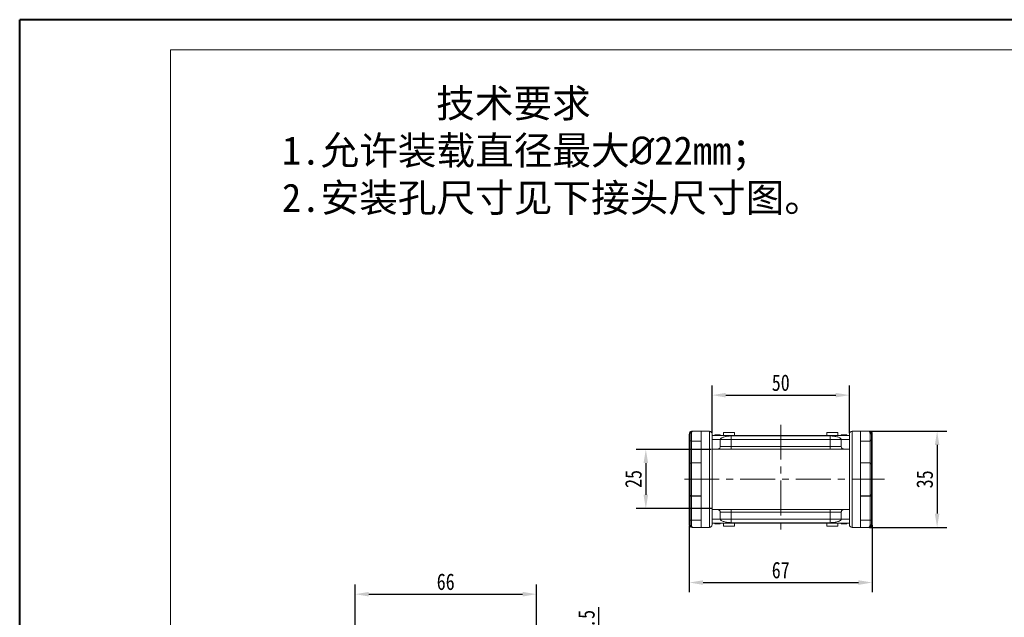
# Model space of a CAD drawing. Header units: millimetres. Extents: x 3199 to 4123, y -210 to 442.
# Tile 6 of 39: x 3199 to 3558, y 224 to 442. Entities that reach past the tile are written whole.
import ezdxf

# ---------------------------------------------------------------- set-up
doc = ezdxf.new("R2010")
doc.units = ezdxf.units.MM
doc.linetypes.add('CENTERX2', pattern=[20.32, 12.7, -2.54, 2.54, -2.54])
doc.styles.get("Standard").update_dxf_attribs({"font": '仿宋_GB2312.ttf', "width": 0.8})
doc.styles.add('样式 6', font='仿宋_GB2312.ttf')
doc.dimstyles.new('副本 ISO-25.1', dxfattribs={"dimtxt": 6, "dimasz": 5, "dimexe": 3.5, "dimexo": 0.625, "dimgap": 1.5, "dimtad": 1, "dimdsep": 46, "dimtxsty": 'Standard', "dimcen": 2.5, "dimadec": 0, "dimazin": 0, "dimtfac": 1, "dimtmove": 0, "dimatfit": 3, "dimfxl": 0, "dimarcsym": 0})

# ---------------------------------------------------------------- blocks, each defined once
blk = doc.blocks.new('*D1992')
at = {"color": 0, "lineweight": -2}
for p, q in [((3321.58, 202.55), (3321.58, 236)), ((3387.58, 202.55), (3387.58, 236)), ((3326.58, 232.5), (3382.58, 232.5))]:
    blk.add_line(p, q, dxfattribs=at)
at = {"color": 0, "lineweight": 9}
for points in [[(3326.58, 233.33), (3326.58, 231.66), (3321.58, 232.5)], [(3382.58, 233.33), (3382.58, 231.66), (3387.58, 232.5)]]:
    blk.add_solid(points, dxfattribs=at)
at = {"layer": 'Defpoints', "color": 0, "lineweight": 9}
for p in [(3387.58, 232.5), (3321.58, 201.92), (3387.58, 201.92)]:
    blk.add_point(p, dxfattribs=at)
at = {"color": 0, "lineweight": 9, "insert": (3354.58, 237), "char_height": 6, "attachment_point": 5}
blk.add_mtext('66', dxfattribs=at)
blk = doc.blocks.new('*D1993')
at = {"color": 0, "lineweight": -2}
for p, q in [((3410.35, 207.75), (3410.35, 227.73)), ((3387.11, 202.75), (3413.85, 202.75)), ((3410.35, 191.25), (3410.35, 202.75)), ((3379.37, 191.25), (3413.85, 191.25)), ((3410.35, 186.25), (3410.35, 181.25))]:
    blk.add_line(p, q, dxfattribs=at)
at = {"color": 0, "lineweight": 9}
for points in [[(3409.52, 207.75), (3411.19, 207.75), (3410.35, 202.75)], [(3409.52, 186.25), (3411.19, 186.25), (3410.35, 191.25)]]:
    blk.add_solid(points, dxfattribs=at)
at = {"layer": 'Defpoints', "color": 0, "lineweight": 9}
for p in [(3386.49, 202.75), (3410.35, 202.75), (3378.74, 191.25)]:
    blk.add_point(p, dxfattribs=at)
at = {"color": 0, "lineweight": 9, "insert": (3405.85, 220.24), "char_height": 6, "attachment_point": 5, "rotation": 90}
blk.add_mtext('11.5', dxfattribs=at)
blk = doc.blocks.new('*D1981')
at = {"color": 0, "lineweight": -2}
for p, q in [((3451.19, 285.24), (3423.94, 285.24)), ((3427.44, 280.24), (3427.44, 268.68)), ((3451.34, 263.68), (3423.94, 263.68))]:
    blk.add_line(p, q, dxfattribs=at)
at = {"color": 0, "lineweight": 9}
for points in [[(3426.61, 280.24), (3428.28, 280.24), (3427.44, 285.24)], [(3426.61, 268.68), (3428.28, 268.68), (3427.44, 263.68)]]:
    blk.add_solid(points, dxfattribs=at)
at = {"layer": 'Defpoints', "color": 0, "lineweight": 9}
for p in [(3451.82, 285.24), (3427.44, 263.68), (3451.96, 263.68)]:
    blk.add_point(p, dxfattribs=at)
at = {"color": 0, "lineweight": 9, "insert": (3422.94, 274.46), "char_height": 6, "attachment_point": 5, "rotation": 90}
blk.add_mtext('25', dxfattribs=at)
blk = doc.blocks.new('*D1982')
at = {"color": 0, "lineweight": -2}
for p, q in [((3508.89, 291.83), (3536.99, 291.83)), ((3533.49, 286.83), (3533.49, 261.83)), ((3508.89, 256.83), (3536.99, 256.83))]:
    blk.add_line(p, q, dxfattribs=at)
at = {"color": 0, "lineweight": 9}
for points in [[(3532.65, 286.83), (3534.32, 286.83), (3533.49, 291.83)], [(3532.65, 261.83), (3534.32, 261.83), (3533.49, 256.83)]]:
    blk.add_solid(points, dxfattribs=at)
at = {"layer": 'Defpoints', "color": 0, "lineweight": 9}
for p in [(3508.27, 291.83), (3508.27, 256.83), (3533.49, 256.83)]:
    blk.add_point(p, dxfattribs=at)
at = {"color": 0, "lineweight": 9, "insert": (3528.99, 274.33), "char_height": 6, "attachment_point": 5, "rotation": 90}
blk.add_mtext('35', dxfattribs=at)
blk = doc.blocks.new('*D1994')
at = {"color": 0, "lineweight": -2}
for p, q in [((3451.56, 291.18), (3451.56, 308.48)), ((3501.56, 291.18), (3501.56, 308.48)), ((3456.56, 304.98), (3496.56, 304.98))]:
    blk.add_line(p, q, dxfattribs=at)
at = {"color": 0, "lineweight": 9}
for points in [[(3456.56, 305.81), (3456.56, 304.14), (3451.56, 304.98)], [(3496.56, 305.81), (3496.56, 304.14), (3501.56, 304.98)]]:
    blk.add_solid(points, dxfattribs=at)
at = {"layer": 'Defpoints', "color": 0, "lineweight": 9}
for p in [(3501.56, 304.98), (3451.56, 290.55), (3501.56, 290.55)]:
    blk.add_point(p, dxfattribs=at)
at = {"color": 0, "lineweight": 9, "insert": (3476.56, 309.48), "char_height": 6, "attachment_point": 5}
blk.add_mtext('50', dxfattribs=at)
blk = doc.blocks.new('*D1995')
at = {"color": 0, "lineweight": -2}
for p, q in [((3443.26, 257.41), (3443.26, 233.24)), ((3509.86, 257.61), (3509.86, 233.24)), ((3448.26, 236.74), (3504.86, 236.74))]:
    blk.add_line(p, q, dxfattribs=at)
at = {"color": 0, "lineweight": 9}
for points in [[(3448.26, 237.57), (3448.26, 235.9), (3443.26, 236.74)], [(3504.86, 237.57), (3504.86, 235.9), (3509.86, 236.74)]]:
    blk.add_solid(points, dxfattribs=at)
at = {"layer": 'Defpoints', "color": 0, "lineweight": 9}
for p in [(3509.86, 258.23), (3443.26, 258.04), (3509.86, 236.74)]:
    blk.add_point(p, dxfattribs=at)
at = {"color": 0, "lineweight": 9, "insert": (3476.56, 241.24), "char_height": 6, "attachment_point": 5}
blk.add_mtext('67', dxfattribs=at)

msp = doc.modelspace()

# ---------------------------------------------------------------- linework, layer by layer
at = {"color": 7, "lineweight": 40}
for p in [(3199.48, -210.452), (4121.72, 441.704)]:
    msp.add_line(p, (3199.48, 441.704), dxfattribs=at)
at = {"color": 7, "lineweight": 13}
for p in [(3254.376, -199.473), (4110.741, 430.725)]:
    msp.add_line(p, (3254.376, 430.725), dxfattribs=at)
at = {"color": 1, "linetype": 'CENTERX2', "lineweight": 13}
for p, q in [((3476.562, 294.187), (3476.562, 254.47)), ((3441.463, 274.328), (3514.365, 274.328))]:
    msp.add_line(p, q, dxfattribs=at)
at = {"color": 7, "linetype": 'Continuous', "lineweight": 15}
for p, q in [((3443.262, 280.428), (3443.262, 290.828)), ((3444.062, 291.161), (3444.062, 288.278)), ((3444.262, 291.828), (3444.562, 291.828)), ((3447.562, 291.828), (3444.562, 291.828)), ((3447.562, 291.828), (3447.562, 256.828)), ((3450.562, 291.828), (3447.562, 291.828)), ((3450.562, 291.828), (3450.562, 256.828)), ((3452.536, 290.528), (3452.536, 290.328)), ((3453.159, 290.528), (3453.159, 290.328)), ((3453.649, 290.528), (3453.649, 290.328)), ((3454.102, 290.528), (3454.049, 290.528)), ((3454.056, 290.528), (3454.056, 290.328)), ((3454.562, 290.528), (3454.562, 290.328)), ((3455.762, 291.328), (3459.762, 291.328)), ((3455.762, 290.328), (3455.762, 291.328)), ((3459.762, 291.328), (3459.762, 290.328)), ((3493.362, 291.328), (3497.362, 291.328)), ((3493.362, 290.328), (3493.362, 291.328)), ((3497.362, 291.328), (3497.362, 290.328)), ((3498.562, 290.528), (3498.562, 290.328)), ((3499.165, 290.528), (3499.165, 290.328)), ((3499.203, 290.528), (3499.165, 290.528)), ((3499.203, 290.528), (3499.203, 290.328)), ((3499.389, 290.528), (3499.389, 290.328)), ((3499.712, 290.528), (3499.712, 290.328)), ((3500.562, 290.528), (3500.562, 290.328)), ((3500.588, 290.528), (3500.588, 290.328)), ((3502.562, 256.828), (3502.562, 291.828)), ((3505.562, 291.828), (3502.562, 291.828)), ((3505.562, 256.828), (3505.562, 291.828)), ((3508.562, 291.828), (3505.562, 291.828)), ((3508.562, 291.828), (3508.862, 291.828)), ((3509.062, 288.278), (3509.062, 291.161)), ((3509.862, 290.828), (3509.862, 280.428)), ((3444.062, 288.278), (3447.562, 288.278)), ((3444.062, 280.328), (3444.062, 288.278)), ((3476.562, 290.328), (3451.562, 290.328)), ((3451.562, 290.293), (3476.562, 290.293)), ((3451.562, 288.828), (3454.562, 288.828)), ((3454.562, 288.828), (3458.562, 288.828)), ((3454.562, 288.828), (3454.562, 286.328)), ((3476.562, 290.12), (3458.562, 290.12)), ((3458.562, 288.828), (3458.562, 290.12)), ((3458.562, 288.828), (3458.562, 286.328)), ((3458.562, 288.828), (3476.562, 288.828)), ((3501.562, 290.328), (3476.562, 290.328)), ((3476.562, 290.293), (3501.562, 290.293)), ((3494.562, 290.12), (3476.562, 290.12)), ((3476.562, 288.828), (3494.562, 288.828)), ((3494.562, 288.828), (3494.562, 290.12)), ((3494.562, 288.828), (3498.562, 288.828)), ((3494.562, 286.328), (3494.562, 288.828)), ((3501.562, 288.828), (3498.562, 288.828)), ((3498.562, 286.328), (3498.562, 288.828)), ((3505.562, 288.278), (3509.062, 288.278)), ((3509.062, 288.278), (3509.062, 280.328)), ((3451.562, 285.328), (3453.562, 285.328)), ((3458.562, 286.328), (3454.562, 286.328)), ((3458.562, 286.328), (3458.562, 285.328)), ((3476.562, 286.328), (3458.562, 286.328)), ((3458.562, 285.328), (3476.562, 285.328)), ((3494.562, 286.328), (3476.562, 286.328)), ((3476.562, 285.328), (3494.562, 285.328)), ((3498.562, 286.328), (3494.562, 286.328)), ((3494.562, 286.328), (3494.562, 285.328)), ((3499.562, 285.328), (3501.562, 285.328)), ((3443.562, 280.428), (3443.262, 280.428)), ((3443.262, 268.228), (3443.262, 280.428)), ((3447.562, 280.328), (3444.062, 280.328)), ((3444.062, 280.328), (3444.062, 274.328)), ((3509.062, 280.328), (3505.562, 280.328)), ((3509.062, 268.328), (3509.062, 280.328)), ((3509.862, 280.428), (3509.562, 280.428)), ((3509.862, 280.428), (3509.862, 268.228)), ((3444.062, 274.328), (3444.062, 268.328)), ((3443.262, 268.228), (3443.562, 268.228)), ((3443.262, 257.828), (3443.262, 268.228)), ((3443.562, 268.757), (3443.562, 268.061)), ((3443.562, 268.061), (3443.562, 259.336)), ((3444.062, 268.328), (3447.562, 268.328)), ((3444.062, 268.231), (3444.062, 268.328)), ((3444.062, 268.231), (3447.562, 268.231)), ((3444.062, 259.506), (3444.062, 268.231)), ((3505.562, 268.328), (3509.062, 268.328)), ((3509.062, 268.231), (3505.562, 268.231)), ((3509.062, 268.328), (3509.062, 268.231)), ((3509.062, 268.231), (3509.062, 259.506)), ((3509.562, 268.061), (3509.562, 268.757)), ((3509.562, 268.228), (3509.862, 268.228)), ((3509.562, 259.336), (3509.562, 268.061)), ((3509.862, 268.228), (3509.862, 257.828)), ((3451.562, 263.328), (3453.562, 263.328)), ((3454.562, 262.328), (3454.562, 259.828)), ((3454.562, 262.328), (3458.562, 262.328)), ((3458.562, 262.328), (3458.562, 263.328)), ((3476.562, 263.328), (3458.562, 263.328)), ((3458.562, 262.328), (3458.562, 259.828)), ((3458.562, 262.328), (3476.562, 262.328)), ((3494.562, 263.328), (3476.562, 263.328)), ((3476.562, 262.328), (3494.562, 262.328)), ((3494.562, 262.328), (3494.562, 263.328)), ((3494.562, 262.328), (3498.562, 262.328)), ((3494.562, 259.828), (3494.562, 262.328)), ((3498.562, 259.828), (3498.562, 262.328)), ((3501.562, 263.328), (3499.562, 263.328)), ((3443.562, 259.336), (3443.562, 258.828)), ((3444.062, 259.506), (3444.062, 257.495)), ((3447.562, 259.506), (3444.062, 259.506)), ((3451.562, 259.828), (3454.562, 259.828)), ((3476.562, 258.363), (3451.562, 258.363)), ((3451.562, 258.328), (3476.562, 258.328)), ((3452.536, 258.128), (3452.536, 258.328)), ((3452.562, 258.128), (3452.562, 258.328)), ((3453.412, 258.128), (3453.412, 258.328)), ((3453.735, 258.128), (3453.735, 258.328)), ((3453.921, 258.128), (3453.921, 258.328)), ((3453.921, 258.128), (3453.959, 258.128)), ((3453.959, 258.128), (3453.959, 258.328)), ((3458.562, 259.828), (3454.562, 259.828)), ((3454.562, 258.128), (3454.562, 258.328)), ((3455.762, 258.328), (3455.762, 257.328)), ((3458.562, 259.828), (3458.562, 258.536)), ((3476.562, 259.828), (3458.562, 259.828)), ((3458.562, 258.536), (3476.562, 258.536)), ((3459.762, 258.328), (3459.762, 257.328)), ((3494.562, 259.828), (3476.562, 259.828)), ((3476.562, 258.536), (3494.562, 258.536)), ((3501.562, 258.363), (3476.562, 258.363)), ((3476.562, 258.328), (3501.562, 258.328)), ((3493.362, 257.328), (3493.362, 258.328)), ((3494.562, 258.536), (3494.562, 259.828)), ((3498.562, 259.828), (3494.562, 259.828)), ((3497.362, 258.328), (3497.362, 257.328)), ((3498.562, 259.828), (3501.562, 259.828)), ((3498.562, 258.128), (3498.562, 258.328)), ((3498.742, 258.128), (3498.776, 258.128)), ((3499.068, 258.128), (3499.068, 258.328)), ((3499.442, 258.128), (3499.495, 258.128)), ((3499.475, 258.128), (3499.475, 258.328)), ((3499.503, 258.128), (3499.513, 258.128)), ((3499.965, 258.128), (3499.965, 258.328)), ((3500.588, 258.128), (3500.588, 258.328)), ((3509.062, 259.506), (3505.562, 259.506)), ((3509.062, 257.495), (3509.062, 259.506)), ((3509.562, 258.828), (3509.562, 259.336)), ((3444.562, 256.828), (3444.262, 256.828)), ((3444.562, 256.828), (3447.562, 256.828)), ((3447.562, 256.828), (3450.562, 256.828)), ((3459.762, 257.328), (3455.762, 257.328)), ((3497.362, 257.328), (3493.362, 257.328)), ((3502.562, 256.828), (3505.562, 256.828)), ((3505.562, 256.828), (3508.562, 256.828)), ((3508.862, 256.828), (3508.562, 256.828))]:
    msp.add_line(p, q, dxfattribs=at)
at = {"color": 7, "linetype": 'Continuous', "lineweight": 15, "flags": 128}
for points in [[(3444.062, 268.231), (3443.964, 268.227), (3443.871, 268.218), (3443.784, 268.202), (3443.708, 268.181), (3443.646, 268.155), (3443.6, 268.126), (3443.572, 268.094), (3443.562, 268.061)], [(3509.062, 268.231), (3509.16, 268.227), (3509.253, 268.218), (3509.34, 268.202), (3509.416, 268.181), (3509.478, 268.155), (3509.524, 268.126), (3509.552, 268.094), (3509.562, 268.061)], [(3444.062, 259.506), (3443.964, 259.502), (3443.871, 259.493), (3443.784, 259.477), (3443.708, 259.456), (3443.646, 259.43), (3443.6, 259.401), (3443.572, 259.369), (3443.562, 259.336)], [(3509.562, 259.336), (3509.552, 259.369), (3509.524, 259.401), (3509.478, 259.43), (3509.416, 259.456), (3509.34, 259.477), (3509.253, 259.493), (3509.16, 259.502), (3509.062, 259.506)]]:
    msp.add_lwpolyline(points, dxfattribs=at)
at = {"color": 7, "linetype": 'Continuous', "lineweight": 15}
for centre, radius, start, end in [((3443.993, 290.724), 0.443, 80.98068, 166.39946), ((3450.562, 290.828), 1, 0, 90), ((3502.562, 290.828), 1, 90, 180), ((3509.131, 290.724), 0.443, 13.60054, 99.01932), ((3444.012, 288.73), 0.455, 188.14488, 276.30375), ((3509.112, 288.73), 0.455, 263.69625, 351.85512), ((3444.062, 279.828), 0.5, 90, 180), ((3509.062, 279.828), 0.5, 0, 90), ((3444.062, 268.828), 0.5, 180, 270), ((3509.062, 268.828), 0.5, 270, 0), ((3443.993, 257.932), 0.443, 193.60053, 279.01929), ((3450.562, 257.828), 1, 270, 0), ((3502.562, 257.828), 1, 180, 270), ((3509.131, 257.932), 0.443, 260.98068, 346.39946)]:
    msp.add_arc(centre, radius, start, end, dxfattribs=at)
for points, knots in [([(3443.262, 290.828), (3443.273, 290.941), (3443.295, 291.165), (3443.468, 291.465), (3443.721, 291.691), (3444.003, 291.811), (3444.188, 291.823), (3444.262, 291.828)], [0, 0, 0, 0, 0.2146939, 0.4293877, 0.6440816, 0.8587754, 1, 1, 1, 1]), ([(3443.562, 290.828), (3443.579, 290.964), (3443.615, 291.251), (3443.865, 291.577), (3444.195, 291.789), (3444.439, 291.815), (3444.562, 291.828)], [0, 0, 0, 0, 0.23435876, 0.49821551, 0.74848117, 1, 1, 1, 1]), ([(3444.562, 291.828), (3444.519, 291.824), (3444.439, 291.816), (3444.327, 291.756), (3444.208, 291.648), (3444.093, 291.463), (3444.072, 291.256), (3444.062, 291.161)], [0, 0, 0, 0, 0.185748, 0.340653, 0.4998035, 0.7735576, 1, 1, 1, 1]), ([(3451.562, 290.828), (3451.562, 290.815), (3451.562, 290.788), (3451.562, 290.569), (3451.562, 290.211), (3451.562, 289.686), (3451.562, 289.004), (3451.562, 288.156), (3451.562, 287.158), (3451.562, 286.016), (3451.562, 284.75), (3451.562, 283.532), (3451.562, 282.414), (3451.562, 281.426), (3451.562, 280.257), (3451.562, 278.895), (3451.562, 277.365), (3451.562, 275.838), (3451.562, 274.831), (3451.562, 274.328)], [0, 0, 0, 0, 0.0582413, 0.1164929, 0.1782263, 0.2399799, 0.3042867, 0.3686138, 0.4342889, 0.4999847, 0.5656598, 0.6313557, 0.6742673, 0.7170903, 0.76002, 0.8217534, 0.883507, 0.9417484, 1, 1, 1, 1]), ([(3453.159, 290.528), (3453.071, 290.528), (3452.92, 290.528), (3452.735, 290.528), (3452.612, 290.528), (3452.545, 290.528), (3452.539, 290.528), (3452.536, 290.528)], [0, 0, 0, 0, 0.2588207, 0.4475143, 0.6357944, 0.8285504, 1, 1, 1, 1]), ([(3453.649, 290.528), (3453.619, 290.528), (3453.564, 290.528), (3453.42, 290.528), (3453.281, 290.528), (3453.192, 290.528), (3453.159, 290.528)], [0, 0, 0, 0, 0.3177075, 0.5805615, 0.8440383, 1, 1, 1, 1]), ([(3454.056, 290.528), (3453.996, 290.528), (3453.883, 290.528), (3453.752, 290.528), (3453.683, 290.528), (3453.657, 290.528), (3453.649, 290.528)], [0, 0, 0, 0, 0.3322101, 0.6324915, 0.8907691, 1, 1, 1, 1]), ([(3454.562, 290.528), (3454.556, 290.528), (3454.547, 290.528), (3454.448, 290.528), (3454.319, 290.528), (3454.178, 290.528), (3454.089, 290.528), (3454.056, 290.528)], [0, 0, 0, 0, 0.3041982, 0.5007282, 0.6977872, 0.8877742, 1, 1, 1, 1]), ([(3499.165, 290.528), (3499.076, 290.528), (3498.929, 290.528), (3498.749, 290.528), (3498.632, 290.528), (3498.57, 290.528), (3498.564, 290.528), (3498.562, 290.528)], [0, 0, 0, 0, 0.2738659, 0.4486362, 0.6243032, 0.842711, 1, 1, 1, 1]), ([(3499.389, 290.528), (3499.375, 290.528), (3499.346, 290.528), (3499.307, 290.528), (3499.271, 290.528), (3499.242, 290.528), (3499.223, 290.528), (3499.213, 290.528)], [0, 0, 0, 0, 0.2619684, 0.525285, 0.6880141, 0.8515139, 1, 1, 1, 1]), ([(3499.712, 290.528), (3499.689, 290.528), (3499.643, 290.528), (3499.581, 290.528), (3499.528, 290.528), (3499.484, 290.528), (3499.438, 290.528), (3499.405, 290.528), (3499.389, 290.528)], [0, 0, 0, 0, 0.2244963, 0.4490112, 0.5864416, 0.7239077, 0.861725, 1, 1, 1, 1]), ([(3500.562, 290.528), (3500.505, 290.528), (3500.39, 290.528), (3500.21, 290.528), (3500.032, 290.528), (3499.865, 290.528), (3499.761, 290.528), (3499.712, 290.528)], [0, 0, 0, 0, 0.1664245, 0.33807153, 0.5641458, 0.79608384, 1, 1, 1, 1]), ([(3499.911, 290.528), (3499.864, 290.528), (3499.813, 290.528), (3499.768, 290.528), (3499.764, 290.528)], [0, 0, 0, 0, 0.911173, 1, 1, 1, 1]), ([(3501.562, 274.328), (3501.562, 274.831), (3501.562, 275.838), (3501.562, 277.365), (3501.562, 278.895), (3501.562, 280.432), (3501.562, 281.931), (3501.562, 283.382), (3501.562, 284.75), (3501.562, 286.016), (3501.562, 287.158), (3501.562, 288.047), (3501.562, 288.726), (3501.562, 289.237), (3501.562, 289.746), (3501.562, 290.211), (3501.562, 290.569), (3501.562, 290.789), (3501.562, 290.815), (3501.562, 290.828)], [0, 0, 0, 0, 0.0582413, 0.1164929, 0.1782263, 0.2399799, 0.3042867, 0.3686138, 0.4342889, 0.4999847, 0.5656598, 0.6313557, 0.6742673, 0.7170903, 0.76002, 0.8217534, 0.883507, 0.9417484, 1, 1, 1, 1]), ([(3509.062, 291.161), (3509.053, 291.256), (3509.04, 291.386), (3508.986, 291.517), (3508.944, 291.596), (3508.881, 291.68), (3508.797, 291.756), (3508.685, 291.816), (3508.605, 291.824), (3508.562, 291.828)], [0, 0, 0, 0, 0.22627722, 0.31213319, 0.4034953, 0.50054218, 0.65955923, 0.81436423, 1, 1, 1, 1]), ([(3508.562, 291.828), (3508.685, 291.815), (3508.93, 291.789), (3509.259, 291.577), (3509.509, 291.251), (3509.545, 290.964), (3509.562, 290.828)], [0, 0, 0, 0, 0.2515188, 0.50178442, 0.76563227, 1, 1, 1, 1]), ([(3508.862, 291.828), (3508.974, 291.817), (3509.199, 291.795), (3509.499, 291.623), (3509.725, 291.369), (3509.845, 291.088), (3509.857, 290.902), (3509.862, 290.828)], [0, 0, 0, 0, 0.2146939, 0.4293877, 0.6440816, 0.8587754, 1, 1, 1, 1]), ([(3443.562, 289.828), (3443.562, 289.717), (3443.562, 289.495), (3443.562, 289.18), (3443.562, 288.892), (3443.562, 288.741), (3443.562, 288.666)], [0, 0, 0, 0, 0.2498972, 0.4999949, 0.7498974, 1, 1, 1, 1]), ([(3443.562, 288.666), (3443.562, 288.269), (3443.562, 287.468), (3443.562, 286.087), (3443.562, 284.567), (3443.562, 282.908), (3443.562, 281.343), (3443.562, 280.312), (3443.562, 279.899)], [0, 0, 0, 0, 0.169497, 0.3421873, 0.5178857, 0.6979084, 0.8792121, 1, 1, 1, 1]), ([(3458.562, 290.12), (3458.309, 290.114), (3457.853, 290.103), (3457.241, 290.035), (3456.66, 289.944), (3456.087, 289.817), (3455.553, 289.653), (3455.124, 289.468), (3454.805, 289.266), (3454.601, 289.051), (3454.575, 288.902), (3454.562, 288.828)], [0, 0, 0, 0, 0.1093621, 0.1968082, 0.2844011, 0.4017339, 0.5191396, 0.6376912, 0.7562574, 0.8781271, 1, 1, 1, 1]), ([(3498.562, 288.828), (3498.551, 288.895), (3498.53, 289.028), (3498.354, 289.236), (3498.045, 289.447), (3497.582, 289.651), (3496.994, 289.83), (3496.388, 289.958), (3495.817, 290.043), (3495.247, 290.104), (3494.815, 290.114), (3494.562, 290.12)], [0, 0, 0, 0, 0.1095315, 0.2190611, 0.3491596, 0.4792384, 0.6076094, 0.7358657, 0.8134525, 0.8909402, 1, 1, 1, 1]), ([(3509.562, 288.666), (3509.562, 288.741), (3509.562, 288.892), (3509.562, 289.18), (3509.562, 289.495), (3509.562, 289.717), (3509.562, 289.828)], [0, 0, 0, 0, 0.2498972, 0.4999949, 0.7498974, 1, 1, 1, 1]), ([(3509.562, 279.899), (3509.562, 280.311), (3509.562, 281.343), (3509.562, 282.908), (3509.562, 284.567), (3509.562, 286.087), (3509.562, 287.468), (3509.562, 288.269), (3509.562, 288.666)], [0, 0, 0, 0, 0.12074341, 0.30204757, 0.48211432, 0.65776965, 0.83048187, 1, 1, 1, 1]), ([(3454.562, 286.328), (3454.551, 286.216), (3454.529, 285.991), (3454.356, 285.691), (3454.103, 285.465), (3453.822, 285.345), (3453.636, 285.333), (3453.562, 285.328)], [0, 0, 0, 0, 0.2146939, 0.4293877, 0.6440816, 0.8587754, 1, 1, 1, 1]), ([(3453.562, 285.328), (3453.569, 285.328), (3453.584, 285.328), (3453.707, 285.328), (3453.888, 285.328), (3454.115, 285.328), (3454.458, 285.328), (3454.893, 285.328), (3455.404, 285.328), (3455.818, 285.328), (3456.258, 285.328), (3456.859, 285.328), (3457.629, 285.328), (3458.257, 285.328), (3458.562, 285.328)], [0, 0, 0, 0, 0.0802172, 0.1598087, 0.2400554, 0.3043726, 0.3687569, 0.500021, 0.5657067, 0.6314609, 0.6957781, 0.7601624, 0.8835683, 1, 1, 1, 1]), ([(3494.562, 285.328), (3494.772, 285.328), (3495.19, 285.328), (3495.809, 285.328), (3496.368, 285.328), (3496.866, 285.328), (3497.454, 285.328), (3497.989, 285.328), (3498.45, 285.328), (3498.752, 285.328), (3499.009, 285.328), (3499.282, 285.328), (3499.513, 285.328), (3499.546, 285.328), (3499.562, 285.328)], [0, 0, 0, 0, 0.0802172, 0.1598087, 0.2400554, 0.3043726, 0.3687569, 0.500021, 0.5657067, 0.6314609, 0.6957781, 0.7601624, 0.8835683, 1, 1, 1, 1]), ([(3499.562, 285.328), (3499.45, 285.339), (3499.225, 285.361), (3498.925, 285.534), (3498.699, 285.787), (3498.579, 286.069), (3498.567, 286.254), (3498.562, 286.328)], [0, 0, 0, 0, 0.2146939, 0.4293877, 0.6440816, 0.8587754, 1, 1, 1, 1]), ([(3443.562, 279.828), (3443.562, 279.82), (3443.562, 279.804), (3443.562, 279.672), (3443.562, 279.472), (3443.562, 279.22), (3443.562, 278.842), (3443.562, 278.364), (3443.562, 277.802), (3443.562, 277.346), (3443.562, 276.863), (3443.562, 276.201), (3443.562, 275.355), (3443.562, 274.664), (3443.562, 274.328)], [0, 0, 0, 0, 0.0776315, 0.157699, 0.2400414, 0.3043628, 0.3687452, 0.5000117, 0.5657018, 0.6314541, 0.6957755, 0.7601579, 0.8835661, 1, 1, 1, 1]), ([(3509.562, 274.328), (3509.562, 274.552), (3509.562, 275.006), (3509.562, 275.686), (3509.562, 276.309), (3509.562, 276.862), (3509.562, 277.509), (3509.562, 278.098), (3509.562, 278.605), (3509.562, 278.937), (3509.562, 279.22), (3509.562, 279.52), (3509.562, 279.774), (3509.562, 279.81), (3509.562, 279.828)], [0, 0, 0, 0, 0.07764517, 0.15769887, 0.2400413, 0.3043627, 0.36874511, 0.50001168, 0.56570172, 0.63145408, 0.69577549, 0.7601579, 0.88356612, 1, 1, 1, 1]), ([(3443.562, 274.328), (3443.562, 274.105), (3443.562, 273.651), (3443.562, 272.97), (3443.562, 272.347), (3443.562, 271.794), (3443.562, 271.147), (3443.562, 270.559), (3443.562, 270.052), (3443.562, 269.719), (3443.562, 269.436), (3443.562, 269.136), (3443.562, 268.882), (3443.562, 268.846), (3443.562, 268.828)], [0, 0, 0, 0, 0.0776452, 0.1576989, 0.2400413, 0.3043627, 0.3687451, 0.5000117, 0.5657017, 0.6314541, 0.6957755, 0.7601579, 0.8835661, 1, 1, 1, 1]), ([(3451.562, 274.328), (3451.562, 273.825), (3451.562, 272.819), (3451.562, 271.292), (3451.562, 269.762), (3451.562, 268.224), (3451.562, 266.725), (3451.562, 265.274), (3451.562, 263.906), (3451.562, 262.64), (3451.562, 261.498), (3451.562, 260.609), (3451.562, 259.93), (3451.562, 259.419), (3451.562, 258.91), (3451.562, 258.445), (3451.562, 258.087), (3451.562, 257.868), (3451.562, 257.841), (3451.562, 257.828)], [0, 0, 0, 0, 0.0582413, 0.1164929, 0.1782263, 0.2399799, 0.3042867, 0.3686138, 0.4342889, 0.4999847, 0.5656598, 0.6313557, 0.6742673, 0.7170903, 0.76002, 0.8217534, 0.883507, 0.9417484, 1, 1, 1, 1]), ([(3501.562, 257.828), (3501.562, 257.841), (3501.562, 257.868), (3501.562, 258.087), (3501.562, 258.445), (3501.562, 258.97), (3501.562, 259.652), (3501.562, 260.5), (3501.562, 261.498), (3501.562, 262.64), (3501.562, 263.906), (3501.562, 265.124), (3501.562, 266.243), (3501.562, 267.23), (3501.562, 268.399), (3501.562, 269.761), (3501.562, 271.292), (3501.562, 272.818), (3501.562, 273.825), (3501.562, 274.328)], [0, 0, 0, 0, 0.0582413, 0.1164929, 0.1782263, 0.2399799, 0.3042867, 0.3686138, 0.4342889, 0.4999847, 0.5656598, 0.6313557, 0.6742673, 0.7170903, 0.76002, 0.8217534, 0.883507, 0.9417484, 1, 1, 1, 1]), ([(3509.562, 268.828), (3509.562, 268.836), (3509.562, 268.852), (3509.562, 268.984), (3509.562, 269.184), (3509.562, 269.436), (3509.562, 269.814), (3509.562, 270.292), (3509.562, 270.854), (3509.562, 271.31), (3509.562, 271.794), (3509.562, 272.455), (3509.562, 273.302), (3509.562, 273.993), (3509.562, 274.328)], [0, 0, 0, 0, 0.0776315, 0.157699, 0.2400414, 0.3043628, 0.3687452, 0.5000117, 0.5657018, 0.6314541, 0.6957755, 0.7601579, 0.8835661, 1, 1, 1, 1]), ([(3453.562, 263.328), (3453.674, 263.317), (3453.899, 263.295), (3454.199, 263.123), (3454.425, 262.869), (3454.545, 262.588), (3454.557, 262.402), (3454.562, 262.328)], [0, 0, 0, 0, 0.2146939, 0.4293877, 0.6440816, 0.8587754, 1, 1, 1, 1]), ([(3458.562, 263.328), (3458.352, 263.328), (3457.934, 263.328), (3457.315, 263.328), (3456.756, 263.328), (3456.258, 263.328), (3455.67, 263.328), (3455.135, 263.328), (3454.674, 263.328), (3454.372, 263.328), (3454.115, 263.328), (3453.842, 263.328), (3453.611, 263.328), (3453.578, 263.328), (3453.562, 263.328)], [0, 0, 0, 0, 0.0802172, 0.1598087, 0.2400554, 0.3043726, 0.3687569, 0.500021, 0.5657067, 0.6314609, 0.6957781, 0.7601624, 0.8835683, 1, 1, 1, 1]), ([(3499.562, 263.328), (3499.555, 263.328), (3499.54, 263.328), (3499.418, 263.328), (3499.236, 263.328), (3499.009, 263.328), (3498.666, 263.328), (3498.231, 263.328), (3497.72, 263.328), (3497.306, 263.328), (3496.866, 263.328), (3496.265, 263.328), (3495.495, 263.328), (3494.867, 263.328), (3494.562, 263.328)], [0, 0, 0, 0, 0.0802172, 0.1598087, 0.2400554, 0.3043726, 0.3687569, 0.500021, 0.5657067, 0.6314609, 0.6957781, 0.7601624, 0.8835683, 1, 1, 1, 1]), ([(3498.562, 262.328), (3498.573, 262.441), (3498.595, 262.665), (3498.768, 262.965), (3499.021, 263.191), (3499.303, 263.311), (3499.488, 263.323), (3499.562, 263.328)], [0, 0, 0, 0, 0.2146939, 0.4293877, 0.6440816, 0.8587754, 1, 1, 1, 1]), ([(3452.562, 258.128), (3452.619, 258.128), (3452.735, 258.128), (3452.917, 258.128), (3453.094, 258.128), (3453.26, 258.128), (3453.364, 258.128), (3453.412, 258.128)], [0, 0, 0, 0, 0.1679455, 0.341137, 0.5665458, 0.797629, 1, 1, 1, 1]), ([(3453.213, 258.128), (3453.26, 258.128), (3453.311, 258.128), (3453.356, 258.128), (3453.36, 258.128)], [0, 0, 0, 0, 0.9152991, 1, 1, 1, 1]), ([(3453.412, 258.128), (3453.435, 258.128), (3453.482, 258.128), (3453.543, 258.128), (3453.596, 258.128), (3453.64, 258.128), (3453.686, 258.128), (3453.719, 258.128), (3453.735, 258.128)], [0, 0, 0, 0, 0.2244961, 0.449011, 0.586441, 0.7239074, 0.8617265, 1, 1, 1, 1]), ([(3453.735, 258.128), (3453.749, 258.128), (3453.778, 258.128), (3453.823, 258.128), (3453.866, 258.128), (3453.894, 258.128), (3453.906, 258.128)], [0, 0, 0, 0, 0.2686637, 0.5384784, 0.8076151, 1, 1, 1, 1]), ([(3453.959, 258.128), (3454.048, 258.128), (3454.195, 258.128), (3454.375, 258.128), (3454.483, 258.128), (3454.551, 258.128), (3454.558, 258.128), (3454.562, 258.128)], [0, 0, 0, 0, 0.2740403, 0.4484179, 0.6234629, 0.8036359, 1, 1, 1, 1]), ([(3454.562, 259.828), (3454.573, 259.761), (3454.594, 259.628), (3454.77, 259.42), (3455.079, 259.209), (3455.542, 259.005), (3456.13, 258.827), (3456.736, 258.698), (3457.307, 258.614), (3457.877, 258.552), (3458.309, 258.542), (3458.562, 258.536)], [0, 0, 0, 0, 0.1095315, 0.2190611, 0.3491596, 0.4792384, 0.6076094, 0.7358657, 0.8134525, 0.8909402, 1, 1, 1, 1]), ([(3494.562, 258.536), (3494.815, 258.542), (3495.271, 258.553), (3495.883, 258.621), (3496.464, 258.712), (3497.037, 258.84), (3497.571, 259.003), (3498, 259.188), (3498.319, 259.39), (3498.523, 259.606), (3498.549, 259.754), (3498.562, 259.828)], [0, 0, 0, 0, 0.10936209, 0.19680816, 0.28440112, 0.4017339, 0.51913959, 0.63769119, 0.75625737, 0.87812706, 1, 1, 1, 1]), ([(3498.562, 258.128), (3498.57, 258.128), (3498.582, 258.128), (3498.705, 258.128), (3498.832, 258.128), (3498.962, 258.128), (3499.041, 258.128), (3499.068, 258.128)], [0, 0, 0, 0, 0.3645368, 0.5473945, 0.7303624, 0.9066939, 1, 1, 1, 1]), ([(3498.895, 258.128), (3498.922, 258.128), (3498.964, 258.128), (3499.025, 258.128), (3499.058, 258.128), (3499.075, 258.128)], [0, 0, 0, 0, 0.4588709, 0.727785, 1, 1, 1, 1]), ([(3499.068, 258.128), (3499.128, 258.128), (3499.241, 258.128), (3499.373, 258.128), (3499.441, 258.128), (3499.467, 258.128), (3499.475, 258.128)], [0, 0, 0, 0, 0.3322473, 0.632548, 0.894757, 1, 1, 1, 1]), ([(3499.075, 258.128), (3499.103, 258.128), (3499.16, 258.128), (3499.237, 258.128), (3499.281, 258.128), (3499.3, 258.128)], [0, 0, 0, 0, 0.3532315, 0.7186172, 1, 1, 1, 1]), ([(3499.475, 258.128), (3499.505, 258.128), (3499.559, 258.128), (3499.701, 258.128), (3499.839, 258.128), (3499.93, 258.128), (3499.965, 258.128)], [0, 0, 0, 0, 0.3174212, 0.575499, 0.8331856, 1, 1, 1, 1]), ([(3499.495, 258.128), (3499.515, 258.128), (3499.552, 258.128), (3499.681, 258.128), (3499.821, 258.128), (3499.916, 258.128), (3499.963, 258.128)], [0, 0, 0, 0, 0.2914375, 0.557836, 0.7842145, 1, 1, 1, 1]), ([(3499.963, 258.128), (3500.03, 258.128), (3500.173, 258.128), (3500.357, 258.128), (3500.501, 258.128), (3500.578, 258.128), (3500.585, 258.128), (3500.588, 258.128)], [0, 0, 0, 0, 0.1998869, 0.4197239, 0.6192843, 0.839907, 1, 1, 1, 1]), ([(3499.965, 258.128), (3500.054, 258.128), (3500.206, 258.128), (3500.392, 258.128), (3500.515, 258.128), (3500.579, 258.128), (3500.585, 258.128), (3500.588, 258.128)], [0, 0, 0, 0, 0.261808, 0.4515208, 0.6409331, 0.8342683, 1, 1, 1, 1]), ([(3444.262, 256.828), (3444.15, 256.839), (3443.925, 256.861), (3443.625, 257.034), (3443.399, 257.287), (3443.279, 257.569), (3443.267, 257.754), (3443.262, 257.828)], [0, 0, 0, 0, 0.2146939, 0.4293877, 0.6440816, 0.8587754, 1, 1, 1, 1]), ([(3444.562, 256.828), (3444.439, 256.841), (3444.195, 256.867), (3443.865, 257.079), (3443.615, 257.405), (3443.579, 257.693), (3443.562, 257.828)], [0, 0, 0, 0, 0.25113093, 0.50180461, 0.76564074, 1, 1, 1, 1]), ([(3444.062, 257.495), (3444.071, 257.4), (3444.084, 257.27), (3444.138, 257.139), (3444.18, 257.06), (3444.243, 256.976), (3444.327, 256.9), (3444.439, 256.84), (3444.519, 256.832), (3444.562, 256.828)], [0, 0, 0, 0, 0.22627722, 0.31213319, 0.4034953, 0.50054218, 0.65955923, 0.81436423, 1, 1, 1, 1]), ([(3509.562, 257.828), (3509.545, 257.693), (3509.509, 257.405), (3509.259, 257.079), (3508.929, 256.867), (3508.685, 256.841), (3508.562, 256.828)], [0, 0, 0, 0, 0.23435025, 0.49819532, 0.74886904, 1, 1, 1, 1]), ([(3508.562, 256.828), (3508.605, 256.832), (3508.685, 256.84), (3508.797, 256.9), (3508.916, 257.009), (3509.031, 257.193), (3509.052, 257.401), (3509.062, 257.495)], [0, 0, 0, 0, 0.185748, 0.340653, 0.4998035, 0.7735576, 1, 1, 1, 1]), ([(3509.862, 257.828), (3509.851, 257.716), (3509.829, 257.491), (3509.656, 257.191), (3509.403, 256.965), (3509.122, 256.845), (3508.936, 256.833), (3508.862, 256.828)], [0, 0, 0, 0, 0.2146939, 0.4293877, 0.6440816, 0.8587754, 1, 1, 1, 1])]:
    msp.add_open_spline(points, degree=3, knots=knots, dxfattribs=at)
for points in [[(3443.562, 290.828), (3443.562, 290.679), (3443.562, 290.381), (3443.562, 290.012), (3443.562, 289.828)], [(3509.562, 289.828), (3509.562, 290.012), (3509.562, 290.381), (3509.562, 290.679), (3509.562, 290.828)], [(3443.562, 258.828), (3443.562, 258.644), (3443.562, 258.275), (3443.562, 257.977), (3443.562, 257.828)], [(3509.562, 257.828), (3509.562, 257.977), (3509.562, 258.275), (3509.562, 258.644), (3509.562, 258.828)]]:
    msp.add_open_spline(points, degree=3, dxfattribs=at)

# ---------------------------------------------------------------- texts
at = {"insert": (3294.963, 416.435), "char_height": 10.31622, "attachment_point": 1, "style": '样式 6'}
msp.add_mtext('        技术要求\\P1.允许装载直径最大{\\fISOCPEUR|b0|i0|c0|p34;%%C}22mm；\\P2.安装孔尺寸见下接头尺寸图。', dxfattribs=at)

# ---------------------------------------------------------------- dimensions: what is measured, and where the dimension line sits
at = {"color": 5, "lineweight": 9}
for base, p1, p2, picture, middle in [((3501.562, 304.977), (3451.562, 290.552), (3501.562, 290.552), '*D1994', (3476.562, 309.477)), ((3387.583, 232.497), (3321.583, 201.925), (3387.583, 201.925), '*D1992', (3354.583, 236.997))]:
    dim = msp.add_linear_dim(base=base, p1=p1, p2=p2, dimstyle='副本 ISO-25.1', dxfattribs=at)
    dim.commit()
    dim.dimension.update_dxf_attribs({"geometry": picture, "text_midpoint": middle})
for base, p1, p2, picture, middle in [((3533.487, 256.828), (3508.266, 291.828), (3508.266, 256.828), '*D1982', (3528.987, 274.328)), ((3410.353, 202.747), (3378.743, 191.247), (3386.487, 202.747), '*D1993', (3405.853, 220.241))]:
    dim = msp.add_linear_dim(base=base, p1=p1, p2=p2, angle=90, dimstyle='副本 ISO-25.1', dxfattribs=at)
    dim.commit()
    dim.dimension.update_dxf_attribs({"geometry": picture, "text_midpoint": middle})
dim = msp.add_linear_dim(base=(3427.443, 263.678), p1=(3451.82, 285.242), p2=(3451.962, 263.678), angle=90, text='25', dimstyle='副本 ISO-25.1', dxfattribs=at)
dim.commit()
dim.dimension.update_dxf_attribs({"geometry": '*D1981', "text_midpoint": (3422.943, 274.46)})
dim = msp.add_linear_dim(base=(3509.862, 236.738), p1=(3443.262, 258.035), p2=(3509.862, 258.23), text='67', dimstyle='副本 ISO-25.1', dxfattribs=at)
dim.commit()
dim.dimension.update_dxf_attribs({"geometry": '*D1995', "text_midpoint": (3476.562, 241.238)})

doc.saveas('drawing.dxf')
